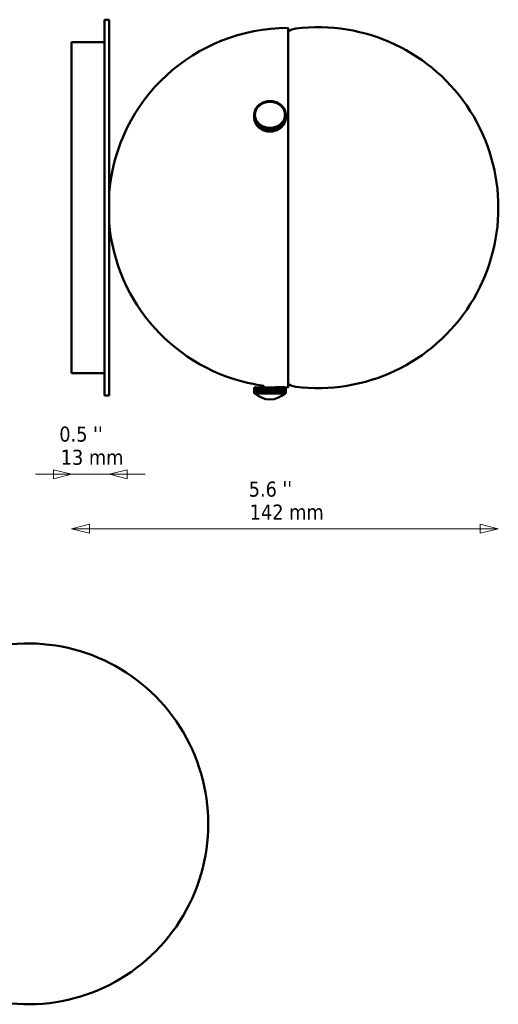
# Model space of a CAD drawing. Header units: millimetres. Extents: x 44 to 384, y 91 to 426.
# Tile 3 of 3: x 224 to 384, y 98 to 426. Entities that reach past the tile are written whole.
import ezdxf

# ---------------------------------------------------------------- set-up
doc = ezdxf.new("R2010")
doc.units = ezdxf.units.MM
doc.header["$LTSCALE"] = 2
for name, color, linetype, lineweight in [('Symbol (ISO)', 7, 'Continuous', 50), ('Widoczne (ISO)', 7, 'Continuous', 50), ('Wymiar (ISO)', 7, 'Continuous', 18)]:
    doc.layers.add(name, color=color, linetype=linetype, lineweight=lineweight)
doc.styles.add('Tekst notatki (ISO)', font='tahoma.ttf')

msp = doc.modelspace()

# ---------------------------------------------------------------- linework, layer by layer
at = {"layer": 'Widoczne (ISO)'}
for p, q in [((252.67, 300.83), (252.67, 425.83)), ((252.67, 425.83), (254.17, 425.83)), ((254.17, 300.83), (254.17, 425.83)), ((313.71, 303.58), (313.71, 423.08)), ((313.71, 421.89), (314.58, 422.34)), ((241.67, 418.33), (241.67, 308.33)), ((241.67, 418.33), (245.67, 418.33)), ((252.67, 418.33), (245.67, 418.33)), ((302.81, 395.86), (303.01, 396.25)), ((303.24, 396.16), (303.01, 396.25)), ((303.04, 396.29), (303.29, 396.66)), ((303.25, 396.18), (303.04, 396.29)), ((303.04, 396.24), (303.04, 396.29)), ((303.14, 395.97), (303.24, 396.16)), ((303.24, 396.16), (303.24, 396.15)), ((303.25, 396.18), (303.38, 396.37)), ((303.25, 396.17), (303.25, 396.18)), ((303.5, 396.56), (303.29, 396.66)), ((303.31, 396.7), (303.61, 397.05)), ((303.52, 396.57), (303.31, 396.7)), ((303.31, 396.65), (303.31, 396.7)), ((303.38, 396.37), (303.5, 396.56)), ((303.5, 396.56), (303.5, 396.55)), ((303.52, 396.57), (303.66, 396.75)), ((303.52, 396.56), (303.52, 396.57)), ((303.81, 396.92), (303.61, 397.05)), ((303.64, 397.09), (303.97, 397.41)), ((303.83, 396.94), (303.64, 397.09)), ((303.64, 397.03), (303.64, 397.09)), ((303.66, 396.75), (303.81, 396.92)), ((303.81, 396.92), (303.81, 396.92)), ((303.83, 396.94), (303.99, 397.1)), ((303.83, 396.93), (303.83, 396.94)), ((304.16, 397.26), (303.97, 397.41)), ((303.99, 397.1), (304.16, 397.26)), ((304.01, 397.44), (304.38, 397.73)), ((304.18, 397.28), (304.01, 397.44)), ((304.01, 397.38), (304.01, 397.44)), ((304.16, 397.26), (304.16, 397.25)), ((304.18, 397.28), (304.36, 397.42)), ((304.18, 397.27), (304.18, 397.28)), ((304.36, 397.42), (304.55, 397.57)), ((304.55, 397.57), (304.38, 397.73)), ((304.42, 397.75), (304.83, 398.01)), ((304.57, 397.58), (304.42, 397.75)), ((304.42, 397.69), (304.42, 397.75)), ((304.55, 397.57), (304.55, 397.56)), ((304.57, 397.58), (304.77, 397.71)), ((304.57, 397.57), (304.57, 397.58)), ((304.77, 397.71), (304.97, 397.83)), ((304.97, 397.83), (304.83, 398.01)), ((304.87, 398.03), (305.3, 398.25)), ((304.99, 397.85), (304.87, 398.03)), ((304.87, 397.96), (304.87, 398.03)), ((304.97, 397.83), (304.97, 397.83)), ((304.99, 397.85), (305.21, 397.95)), ((304.99, 397.84), (304.99, 397.85)), ((305.21, 397.95), (305.43, 398.06)), ((305.43, 398.06), (305.3, 398.25)), ((305.34, 398.27), (305.8, 398.45)), ((305.45, 398.07), (305.34, 398.27)), ((305.34, 398.18), (305.34, 398.27)), ((305.43, 398.06), (305.43, 398.06)), ((305.45, 398.07), (305.67, 398.16)), ((305.45, 398.07), (305.45, 398.07)), ((305.67, 398.16), (305.9, 398.25)), ((305.9, 398.25), (305.8, 398.45)), ((305.85, 398.46), (306.32, 398.59)), ((305.93, 398.26), (305.85, 398.46)), ((305.85, 398.35), (305.85, 398.46)), ((305.9, 398.25), (305.9, 398.24)), ((305.93, 398.26), (306.16, 398.32)), ((305.93, 398.25), (305.93, 398.26)), ((306.16, 398.32), (306.4, 398.39)), ((306.4, 398.39), (306.32, 398.59)), ((306.37, 398.61), (306.86, 398.7)), ((306.42, 398.39), (306.37, 398.61)), ((306.37, 398.47), (306.37, 398.61)), ((306.4, 398.39), (306.4, 398.38)), ((306.42, 398.39), (306.67, 398.44)), ((306.42, 398.39), (306.42, 398.39)), ((306.67, 398.44), (306.91, 398.48)), ((306.91, 398.48), (306.86, 398.7)), ((306.91, 398.7), (307.41, 398.75)), ((306.94, 398.49), (306.91, 398.7)), ((306.91, 398.49), (306.91, 398.7)), ((306.91, 398.48), (306.91, 398.48)), ((306.94, 398.49), (307.19, 398.51)), ((306.94, 398.48), (306.94, 398.49)), ((307.19, 398.51), (307.43, 398.53)), ((307.43, 398.53), (307.41, 398.75)), ((307.43, 398.53), (307.43, 398.53)), ((307.46, 398.53), (307.46, 398.75)), ((307.46, 398.75), (307.96, 398.75)), ((307.46, 398.53), (307.71, 398.53)), ((307.46, 398.53), (307.46, 398.53)), ((307.71, 398.53), (307.96, 398.53)), ((307.96, 398.53), (307.96, 398.75)), ((307.96, 398.53), (307.96, 398.53)), ((307.98, 398.53), (308.01, 398.75)), ((307.98, 398.53), (308.23, 398.51)), ((307.98, 398.53), (307.98, 398.53)), ((308.01, 398.75), (308.51, 398.7)), ((308.23, 398.51), (308.48, 398.49)), ((308.48, 398.49), (308.51, 398.7)), ((308.48, 398.49), (308.48, 398.48)), ((308.5, 398.48), (308.56, 398.7)), ((308.5, 398.48), (308.75, 398.44)), ((308.5, 398.48), (308.5, 398.48)), ((308.51, 398.7), (308.51, 398.49)), ((308.56, 398.7), (309.04, 398.61)), ((308.75, 398.44), (308.99, 398.39)), ((308.99, 398.39), (309.04, 398.61)), ((308.99, 398.39), (308.99, 398.39)), ((309.02, 398.39), (309.09, 398.59)), ((309.02, 398.39), (309.25, 398.32)), ((309.02, 398.38), (309.02, 398.39)), ((309.04, 398.61), (309.04, 398.47)), ((309.09, 398.59), (309.57, 398.46)), ((309.25, 398.32), (309.49, 398.26)), ((309.49, 398.26), (309.57, 398.46)), ((309.49, 398.26), (309.49, 398.25)), ((309.51, 398.25), (309.62, 398.45)), ((309.51, 398.25), (309.74, 398.16)), ((309.51, 398.24), (309.51, 398.25)), ((309.57, 398.46), (309.57, 398.35)), ((309.62, 398.45), (310.07, 398.27)), ((309.74, 398.16), (309.97, 398.07)), ((309.97, 398.07), (310.07, 398.27)), ((309.97, 398.07), (309.97, 398.07)), ((309.99, 398.06), (310.12, 398.25)), ((309.99, 398.06), (310.21, 397.95)), ((309.99, 398.06), (309.99, 398.06)), ((310.07, 398.27), (310.07, 398.18)), ((310.12, 398.25), (310.55, 398.03)), ((310.21, 397.95), (310.43, 397.85)), ((310.43, 397.85), (310.55, 398.03)), ((310.43, 397.85), (310.43, 397.84)), ((310.45, 397.83), (310.59, 398.01)), ((310.45, 397.83), (310.65, 397.71)), ((310.45, 397.83), (310.45, 397.83)), ((310.55, 398.03), (310.55, 397.96)), ((310.59, 398.01), (311, 397.75)), ((310.65, 397.71), (310.85, 397.58)), ((310.85, 397.58), (311, 397.75)), ((310.85, 397.58), (310.85, 397.57)), ((310.87, 397.57), (311.04, 397.73)), ((310.87, 397.57), (311.05, 397.42)), ((310.87, 397.56), (310.87, 397.57)), ((311, 397.75), (311, 397.69)), ((311.04, 397.73), (311.41, 397.44)), ((311.05, 397.42), (311.24, 397.28)), ((311.24, 397.28), (311.41, 397.44)), ((311.24, 397.28), (311.24, 397.27)), ((311.26, 397.26), (311.44, 397.41)), ((311.26, 397.26), (311.42, 397.1)), ((311.26, 397.25), (311.26, 397.26)), ((311.41, 397.44), (311.41, 397.38)), ((311.42, 397.1), (311.59, 396.94)), ((311.44, 397.41), (311.78, 397.09)), ((311.59, 396.94), (311.78, 397.09)), ((311.59, 396.94), (311.59, 396.93)), ((311.61, 396.92), (311.81, 397.05)), ((311.61, 396.92), (311.75, 396.75)), ((311.61, 396.92), (311.61, 396.92)), ((311.75, 396.75), (311.9, 396.57)), ((311.78, 397.09), (311.78, 397.03)), ((311.81, 397.05), (312.1, 396.7)), ((311.9, 396.57), (312.1, 396.7)), ((311.9, 396.57), (311.9, 396.56)), ((311.91, 396.56), (312.13, 396.66)), ((311.91, 396.56), (312.04, 396.37)), ((311.91, 396.55), (311.91, 396.56)), ((312.04, 396.37), (312.16, 396.18)), ((312.1, 396.7), (312.1, 396.65)), ((312.13, 396.66), (312.38, 396.29)), ((312.16, 396.18), (312.38, 396.29)), ((312.16, 396.18), (312.16, 396.17)), ((312.17, 396.16), (312.4, 396.25)), ((312.17, 396.16), (312.28, 395.97)), ((312.17, 396.15), (312.17, 396.16)), ((312.38, 396.29), (312.38, 396.24)), ((312.4, 396.25), (312.61, 395.86)), ((302.46, 394.46), (302.51, 394.89)), ((302.71, 394.44), (302.46, 394.46)), ((302.46, 394.42), (302.46, 394.46)), ((302.71, 394.42), (302.46, 394.42)), ((302.46, 393.99), (302.46, 394.42)), ((302.71, 393.99), (302.46, 393.99)), ((302.46, 392.99), (302.46, 393.99)), ((302.71, 393.97), (302.46, 393.94)), ((302.46, 393.94), (302.46, 392.94)), ((302.51, 393.51), (302.46, 393.94)), ((302.46, 392.99), (302.46, 392.99)), ((302.46, 392.94), (302.51, 392.51)), ((302.76, 394.87), (302.51, 394.89)), ((302.76, 393.54), (302.51, 393.51)), ((302.51, 392.51), (302.51, 393.51)), ((302.52, 394.94), (302.63, 395.36)), ((302.77, 394.89), (302.52, 394.94)), ((302.52, 394.89), (302.52, 394.94)), ((302.77, 393.52), (302.52, 393.47)), ((302.52, 393.47), (302.52, 392.47)), ((302.63, 393.05), (302.52, 393.47)), ((302.87, 395.32), (302.63, 395.36)), ((302.87, 393.09), (302.63, 393.05)), ((302.63, 392.05), (302.63, 393.05)), ((302.64, 395.4), (302.79, 395.81)), ((302.88, 395.34), (302.64, 395.4)), ((302.64, 395.36), (302.64, 395.4)), ((302.88, 393.07), (302.64, 393)), ((302.64, 393), (302.64, 392)), ((302.79, 392.59), (302.64, 393)), ((302.71, 394.44), (302.74, 394.66)), ((302.71, 394.3), (302.71, 394.44)), ((302.71, 394.2), (302.71, 394.42)), ((302.71, 393.99), (302.71, 394.2)), ((302.71, 393.97), (302.71, 393.99)), ((302.74, 393.75), (302.71, 393.97)), ((302.74, 394.66), (302.76, 394.87)), ((302.76, 393.54), (302.74, 393.75)), ((302.76, 394.87), (302.76, 394.84)), ((302.76, 393.51), (302.76, 393.54)), ((302.77, 394.89), (302.82, 395.1)), ((302.77, 394.86), (302.77, 394.89)), ((302.82, 393.3), (302.77, 393.52)), ((303.03, 395.75), (302.79, 395.81)), ((303.04, 395.77), (302.81, 395.86)), ((302.81, 395.81), (302.81, 395.86)), ((302.82, 395.1), (302.87, 395.32)), ((302.87, 393.09), (302.82, 393.3)), ((302.87, 395.32), (302.87, 395.29)), ((302.87, 393.07), (302.87, 393.09)), ((302.88, 395.34), (302.95, 395.54)), ((302.88, 395.32), (302.88, 395.34)), ((302.95, 392.87), (302.88, 393.07)), ((302.95, 395.54), (303.03, 395.75)), ((303.03, 395.75), (303.03, 395.73)), ((303.04, 395.77), (303.14, 395.97)), ((303.04, 395.75), (303.04, 395.77)), ((312.28, 395.97), (312.38, 395.77)), ((312.38, 395.77), (312.61, 395.86)), ((312.38, 395.77), (312.38, 395.75)), ((312.39, 395.75), (312.62, 395.81)), ((312.39, 395.75), (312.46, 395.54)), ((312.39, 395.73), (312.39, 395.75)), ((312.46, 395.54), (312.54, 395.34)), ((312.54, 393.07), (312.46, 392.87)), ((312.54, 395.34), (312.78, 395.4)), ((312.54, 395.34), (312.54, 395.32)), ((312.54, 393.07), (312.78, 393)), ((312.55, 395.32), (312.79, 395.36)), ((312.55, 395.32), (312.6, 395.1)), ((312.55, 395.29), (312.55, 395.32)), ((312.6, 393.3), (312.55, 393.09)), ((312.55, 393.09), (312.55, 393.07)), ((312.55, 393.09), (312.79, 393.05)), ((312.6, 395.1), (312.65, 394.89)), ((312.65, 393.52), (312.6, 393.3)), ((312.61, 395.86), (312.61, 395.81)), ((312.62, 395.81), (312.78, 395.4)), ((312.78, 393), (312.62, 392.59)), ((312.65, 394.89), (312.9, 394.94)), ((312.65, 394.89), (312.65, 394.86)), ((312.65, 393.52), (312.9, 393.47)), ((312.66, 394.87), (312.9, 394.89)), ((312.66, 394.87), (312.68, 394.66)), ((312.66, 394.84), (312.66, 394.87)), ((312.68, 393.75), (312.66, 393.54)), ((312.66, 393.54), (312.66, 393.51)), ((312.66, 393.54), (312.9, 393.51)), ((312.68, 394.66), (312.71, 394.44)), ((312.71, 393.97), (312.68, 393.75)), ((312.71, 394.44), (312.96, 394.46)), ((312.71, 394.44), (312.71, 394.3)), ((312.71, 394.42), (312.71, 394.2)), ((312.71, 394.42), (312.96, 394.42)), ((312.71, 394.2), (312.71, 393.99)), ((312.71, 393.99), (312.71, 393.97)), ((312.71, 393.99), (312.96, 393.99)), ((312.71, 393.97), (312.96, 393.94)), ((312.78, 395.4), (312.78, 395.36)), ((312.78, 392), (312.78, 393)), ((312.79, 395.36), (312.9, 394.94)), ((312.9, 393.47), (312.79, 393.05)), ((312.79, 393.05), (312.79, 392.05)), ((312.9, 394.94), (312.9, 394.89)), ((312.9, 394.89), (312.96, 394.46)), ((312.96, 393.94), (312.9, 393.51)), ((312.9, 393.51), (312.9, 392.51)), ((312.9, 392.47), (312.9, 393.47)), ((312.9, 392.51), (312.96, 392.94)), ((312.96, 394.46), (312.96, 394.42)), ((312.96, 394.42), (312.96, 393.99)), ((312.96, 393.99), (312.96, 392.99)), ((312.96, 392.94), (312.96, 393.94)), ((312.96, 392.99), (312.96, 392.99)), ((302.52, 392.51), (302.51, 392.51)), ((302.52, 392.47), (302.63, 392.05)), ((302.64, 392.05), (302.63, 392.05)), ((302.64, 392), (302.79, 391.59)), ((303.03, 392.66), (302.79, 392.59)), ((302.79, 391.59), (302.79, 392.59)), ((302.81, 391.6), (302.79, 391.59)), ((303.04, 392.64), (302.81, 392.55)), ((302.81, 392.55), (302.81, 391.55)), ((303.01, 392.16), (302.81, 392.55)), ((302.81, 391.55), (303.01, 391.16)), ((303.03, 392.66), (302.95, 392.87)), ((303.24, 392.24), (303.01, 392.16)), ((303.01, 391.16), (303.01, 392.16)), ((303.04, 391.17), (303.01, 391.16)), ((303.03, 392.64), (303.03, 392.66)), ((303.14, 392.44), (303.04, 392.64)), ((303.25, 392.23), (303.04, 392.12)), ((303.04, 392.12), (303.04, 391.12)), ((303.29, 391.74), (303.04, 392.12)), ((303.04, 391.12), (303.29, 390.74)), ((303.24, 392.24), (303.14, 392.44)), ((303.24, 392.22), (303.24, 392.24)), ((303.38, 392.04), (303.25, 392.23)), ((303.5, 391.85), (303.29, 391.74)), ((303.29, 390.74), (303.29, 391.74)), ((303.31, 390.76), (303.29, 390.74)), ((303.52, 391.83), (303.31, 391.71)), ((303.31, 391.71), (303.31, 390.71)), ((303.61, 391.36), (303.31, 391.71)), ((303.31, 390.71), (303.61, 390.36)), ((303.5, 391.85), (303.38, 392.04)), ((303.5, 391.83), (303.5, 391.85)), ((303.66, 391.66), (303.52, 391.83)), ((303.81, 391.48), (303.61, 391.36)), ((303.61, 390.36), (303.61, 391.36)), ((303.64, 390.38), (303.61, 390.36)), ((303.83, 391.47), (303.64, 391.32)), ((303.64, 391.32), (303.64, 390.32)), ((303.97, 391), (303.64, 391.32)), ((303.64, 390.32), (303.97, 390)), ((303.81, 391.48), (303.66, 391.66)), ((303.81, 391.46), (303.81, 391.48)), ((303.99, 391.31), (303.83, 391.47)), ((304.16, 391.15), (303.97, 391)), ((303.97, 390), (303.97, 391)), ((304.01, 390.03), (303.97, 390)), ((304.16, 391.15), (303.99, 391.31)), ((304.18, 391.13), (304.01, 390.97)), ((304.01, 390.97), (304.01, 389.97)), ((304.38, 390.68), (304.01, 390.97)), ((304.01, 389.97), (304.38, 389.68)), ((304.16, 391.11), (304.16, 391.15)), ((304.36, 390.99), (304.18, 391.13)), ((304.55, 390.84), (304.36, 390.99)), ((304.55, 390.84), (304.38, 390.68)), ((304.38, 389.68), (304.38, 390.68)), ((304.42, 389.72), (304.38, 389.68)), ((304.57, 390.83), (304.42, 390.65)), ((304.42, 390.65), (304.42, 389.65)), ((304.83, 390.4), (304.42, 390.65)), ((304.42, 389.65), (304.83, 389.4)), ((304.55, 390.81), (304.55, 390.84)), ((304.77, 390.7), (304.57, 390.83)), ((304.97, 390.57), (304.77, 390.7)), ((304.97, 390.57), (304.83, 390.4)), ((304.83, 389.4), (304.83, 390.4)), ((304.99, 390.56), (304.87, 390.37)), ((304.87, 390.37), (304.87, 389.37)), ((305.3, 390.16), (304.87, 390.37)), ((304.97, 390.53), (304.97, 390.57)), ((305.21, 390.45), (304.99, 390.56)), ((305.43, 390.35), (305.21, 390.45)), ((305.43, 390.35), (305.3, 390.16)), ((305.3, 389.16), (305.3, 390.16)), ((305.45, 390.34), (305.34, 390.14)), ((305.34, 390.14), (305.34, 389.14)), ((305.8, 389.96), (305.34, 390.14)), ((305.43, 390.29), (305.43, 390.35)), ((305.67, 390.25), (305.45, 390.34)), ((305.9, 390.16), (305.67, 390.25)), ((305.9, 390.16), (305.8, 389.96)), ((305.8, 388.96), (305.8, 389.96)), ((305.93, 390.15), (305.85, 389.95)), ((305.85, 389.95), (305.85, 388.95)), ((306.32, 389.81), (305.85, 389.95)), ((305.9, 390.09), (305.9, 390.16)), ((306.16, 390.09), (305.93, 390.15)), ((306.4, 390.02), (306.16, 390.09)), ((306.4, 390.02), (306.32, 389.81)), ((306.32, 388.81), (306.32, 389.81)), ((306.42, 390.01), (306.37, 389.8)), ((306.37, 389.8), (306.37, 388.8)), ((306.86, 389.71), (306.37, 389.8)), ((306.4, 389.92), (306.4, 390.02)), ((306.67, 389.97), (306.42, 390.01)), ((306.91, 389.92), (306.67, 389.97)), ((306.91, 389.92), (306.86, 389.71)), ((306.86, 388.71), (306.86, 389.71)), ((306.91, 389.72), (306.91, 389.92)), ((306.94, 389.92), (306.91, 389.7)), ((306.91, 389.7), (306.91, 388.7)), ((307.41, 389.66), (306.91, 389.7)), ((307.19, 389.9), (306.94, 389.92)), ((307.43, 389.87), (307.19, 389.9)), ((307.43, 389.87), (307.41, 389.66)), ((307.41, 388.66), (307.41, 389.66)), ((307.43, 388.87), (307.43, 389.87)), ((307.46, 389.87), (307.46, 389.66)), ((307.71, 389.87), (307.46, 389.87)), ((307.46, 389.66), (307.46, 388.66)), ((307.96, 389.66), (307.46, 389.66)), ((307.96, 389.87), (307.71, 389.87)), ((307.96, 389.87), (307.96, 389.66)), ((307.96, 388.66), (307.96, 389.66)), ((308.23, 389.9), (307.98, 389.87)), ((307.98, 389.87), (307.98, 388.87)), ((307.98, 389.87), (308.01, 389.66)), ((308.51, 389.7), (308.01, 389.66)), ((308.01, 389.66), (308.01, 388.66)), ((308.48, 389.92), (308.23, 389.9)), ((308.48, 389.92), (308.51, 389.7)), ((308.75, 389.97), (308.5, 389.92)), ((308.5, 389.92), (308.5, 389.72)), ((308.5, 389.92), (308.56, 389.71)), ((308.51, 388.7), (308.51, 389.7)), ((309.04, 389.8), (308.56, 389.71)), ((308.56, 389.71), (308.56, 388.71)), ((308.99, 390.01), (308.75, 389.97)), ((308.99, 390.01), (309.04, 389.8)), ((309.25, 390.09), (309.02, 390.02)), ((309.02, 390.02), (309.02, 389.92)), ((309.02, 390.02), (309.09, 389.81)), ((309.04, 388.8), (309.04, 389.8)), ((309.57, 389.95), (309.09, 389.81)), ((309.09, 389.81), (309.09, 388.81)), ((309.49, 390.15), (309.25, 390.09)), ((309.49, 390.15), (309.57, 389.95)), ((309.74, 390.25), (309.51, 390.16)), ((309.51, 390.16), (309.51, 390.09)), ((309.51, 390.16), (309.62, 389.96)), ((309.57, 388.95), (309.57, 389.95)), ((310.07, 390.14), (309.62, 389.96)), ((309.62, 389.96), (309.62, 388.96)), ((309.97, 390.34), (309.74, 390.25)), ((309.97, 390.34), (310.07, 390.14)), ((310.21, 390.45), (309.99, 390.35)), ((309.99, 390.35), (309.99, 390.29)), ((309.99, 390.35), (310.12, 390.16)), ((310.07, 389.14), (310.07, 390.14)), ((310.55, 390.37), (310.12, 390.16)), ((310.12, 390.16), (310.12, 389.16)), ((310.43, 390.56), (310.21, 390.45)), ((310.43, 390.56), (310.55, 390.37)), ((310.65, 390.7), (310.45, 390.57)), ((310.45, 390.57), (310.45, 390.53)), ((310.45, 390.57), (310.59, 390.4)), ((310.55, 389.37), (310.55, 390.37)), ((311, 390.65), (310.59, 390.4)), ((310.59, 390.4), (310.59, 389.4)), ((310.59, 389.4), (311, 389.65)), ((310.85, 390.83), (310.65, 390.7)), ((310.85, 390.83), (311, 390.65)), ((311.05, 390.99), (310.87, 390.84)), ((310.87, 390.84), (310.87, 390.81)), ((310.87, 390.84), (311.04, 390.68)), ((311, 389.65), (311, 390.65)), ((311, 389.72), (311.04, 389.68)), ((311.41, 390.97), (311.04, 390.68)), ((311.04, 390.68), (311.04, 389.68)), ((311.04, 389.68), (311.41, 389.97)), ((311.24, 391.13), (311.05, 390.99)), ((311.24, 391.13), (311.41, 390.97)), ((311.42, 391.31), (311.26, 391.15)), ((311.26, 391.15), (311.26, 391.11)), ((311.26, 391.15), (311.44, 391)), ((311.41, 389.97), (311.41, 390.97)), ((311.41, 390.03), (311.44, 390)), ((311.59, 391.47), (311.42, 391.31)), ((311.78, 391.32), (311.44, 391)), ((311.44, 391), (311.44, 390)), ((311.44, 390), (311.78, 390.32)), ((311.59, 391.47), (311.78, 391.32)), ((311.75, 391.66), (311.61, 391.48)), ((311.61, 391.48), (311.61, 391.46)), ((311.61, 391.48), (311.81, 391.36)), ((311.9, 391.83), (311.75, 391.66)), ((311.78, 390.32), (311.78, 391.32)), ((311.78, 390.38), (311.81, 390.36)), ((312.1, 391.71), (311.81, 391.36)), ((311.81, 391.36), (311.81, 390.36)), ((311.81, 390.36), (312.1, 390.71)), ((311.9, 391.83), (312.1, 391.71)), ((312.04, 392.04), (311.91, 391.85)), ((311.91, 391.85), (311.91, 391.83)), ((311.91, 391.85), (312.13, 391.74)), ((312.16, 392.23), (312.04, 392.04)), ((312.1, 390.71), (312.1, 391.71)), ((312.1, 390.76), (312.13, 390.74)), ((312.38, 392.12), (312.13, 391.74)), ((312.13, 391.74), (312.13, 390.74)), ((312.13, 390.74), (312.38, 391.12)), ((312.16, 392.23), (312.38, 392.12)), ((312.28, 392.44), (312.17, 392.24)), ((312.17, 392.24), (312.17, 392.22)), ((312.17, 392.24), (312.4, 392.16)), ((312.38, 392.64), (312.28, 392.44)), ((312.38, 392.64), (312.61, 392.55)), ((312.38, 391.12), (312.38, 392.12)), ((312.38, 391.17), (312.4, 391.16)), ((312.46, 392.87), (312.39, 392.66)), ((312.39, 392.66), (312.39, 392.64)), ((312.39, 392.66), (312.62, 392.59)), ((312.61, 392.55), (312.4, 392.16)), ((312.4, 392.16), (312.4, 391.16)), ((312.4, 391.16), (312.61, 391.55)), ((312.61, 391.55), (312.61, 392.55)), ((312.61, 391.6), (312.62, 391.59)), ((312.62, 392.59), (312.62, 391.59)), ((312.62, 391.59), (312.78, 392)), ((312.78, 392.05), (312.79, 392.05)), ((312.79, 392.05), (312.9, 392.47)), ((312.9, 392.51), (312.9, 392.51)), ((304.87, 389.45), (304.83, 389.4)), ((304.87, 389.37), (305.3, 389.16)), ((305.34, 389.23), (305.3, 389.16)), ((305.34, 389.14), (305.8, 388.96)), ((305.85, 389.05), (305.8, 388.96)), ((305.85, 388.95), (306.32, 388.81)), ((306.37, 388.94), (306.32, 388.81)), ((306.37, 388.8), (306.86, 388.71)), ((306.91, 388.91), (306.86, 388.71)), ((306.91, 388.7), (307.41, 388.66)), ((307.43, 388.87), (307.41, 388.66)), ((307.46, 388.66), (307.96, 388.66)), ((307.98, 388.87), (308.01, 388.66)), ((308.01, 388.66), (308.51, 388.7)), ((308.51, 388.91), (308.56, 388.71)), ((308.56, 388.71), (309.04, 388.8)), ((309.04, 388.94), (309.09, 388.81)), ((309.09, 388.81), (309.57, 388.95)), ((309.57, 389.05), (309.62, 388.96)), ((309.62, 388.96), (310.07, 389.14)), ((310.07, 389.23), (310.12, 389.16)), ((310.12, 389.16), (310.55, 389.37)), ((310.55, 389.45), (310.59, 389.4)), ((241.67, 308.33), (252.67, 308.33)), ((302.71, 304.6), (302.71, 304.58)), ((302.71, 304.58), (302.92, 304.58)), ((313.71, 304.77), (314.58, 304.32)), ((302.46, 303.58), (302.46, 301.58)), ((302.51, 303.58), (302.46, 303.58)), ((302.46, 303.58), (302.46, 303.58)), ((302.46, 301.58), (302.46, 303.58)), ((302.46, 301.58), (302.51, 301.58)), ((302.46, 301.58), (302.46, 301.58)), ((302.52, 303.58), (302.51, 303.58)), ((302.51, 301.58), (302.51, 303.58)), ((302.52, 301.58), (302.51, 301.58)), ((302.52, 303.58), (302.52, 301.58)), ((302.63, 303.58), (302.52, 303.58)), ((302.52, 301.58), (302.63, 301.58)), ((302.64, 303.58), (302.63, 303.58)), ((302.63, 301.58), (302.63, 303.58)), ((302.64, 301.58), (302.63, 301.58)), ((302.64, 303.58), (302.64, 301.58)), ((302.79, 303.58), (302.64, 303.58)), ((302.64, 301.58), (302.79, 301.58)), ((302.81, 303.58), (302.79, 303.58)), ((302.79, 301.58), (302.79, 303.58)), ((302.81, 301.58), (302.79, 301.58)), ((302.81, 303.58), (302.81, 301.58)), ((303.01, 303.58), (302.81, 303.58)), ((302.81, 301.58), (303.01, 301.58)), ((303.04, 303.58), (303.01, 303.58)), ((303.01, 301.58), (303.01, 303.58)), ((303.04, 301.58), (303.01, 301.58)), ((303.04, 303.58), (303.04, 301.58)), ((303.29, 303.58), (303.04, 303.58)), ((303.04, 301.58), (303.29, 301.58)), ((303.31, 303.58), (303.29, 303.58)), ((303.29, 301.58), (303.29, 303.58)), ((303.31, 301.58), (303.29, 301.58)), ((303.31, 303.58), (303.31, 301.58)), ((303.61, 303.58), (303.31, 303.58)), ((303.31, 301.58), (303.61, 301.58)), ((303.64, 303.58), (303.61, 303.58)), ((303.61, 301.58), (303.61, 303.58)), ((303.64, 301.58), (303.61, 301.58)), ((303.64, 303.58), (303.64, 301.58)), ((303.97, 303.58), (303.64, 303.58)), ((303.64, 301.58), (303.97, 301.58)), ((304.01, 303.58), (303.97, 303.58)), ((303.97, 301.58), (303.97, 303.58)), ((304.01, 301.58), (303.97, 301.58)), ((304.01, 303.58), (304.01, 301.58)), ((304.38, 303.58), (304.01, 303.58)), ((304.01, 301.58), (304.38, 301.58)), ((304.42, 303.58), (304.38, 303.58)), ((304.38, 301.58), (304.38, 303.58)), ((304.42, 301.58), (304.38, 301.58)), ((304.42, 303.58), (304.42, 301.58)), ((304.83, 303.58), (304.42, 303.58)), ((304.42, 301.58), (304.83, 301.58)), ((304.87, 303.58), (304.83, 303.58)), ((304.83, 301.58), (304.83, 303.58)), ((304.87, 301.58), (304.83, 301.58)), ((304.87, 303.58), (304.87, 301.58)), ((305.3, 303.58), (304.87, 303.58)), ((304.87, 301.58), (305.3, 301.58)), ((305.34, 303.58), (305.3, 303.58)), ((305.3, 301.58), (305.3, 303.58)), ((305.34, 301.58), (305.3, 301.58)), ((305.34, 303.58), (305.34, 301.58)), ((305.8, 303.58), (305.34, 303.58)), ((305.34, 301.58), (305.8, 301.58)), ((305.71, 303.58), (305.71, 304.12)), ((305.85, 303.58), (305.8, 303.58)), ((305.8, 301.58), (305.8, 303.58)), ((305.85, 301.58), (305.8, 301.58)), ((305.85, 303.58), (305.85, 301.58)), ((306.32, 303.58), (305.85, 303.58)), ((305.85, 301.58), (306.32, 301.58)), ((306.37, 303.58), (306.32, 303.58)), ((306.32, 301.58), (306.32, 303.58)), ((306.37, 301.58), (306.32, 301.58)), ((306.37, 303.58), (306.37, 301.58)), ((306.86, 303.58), (306.37, 303.58)), ((306.37, 301.58), (306.86, 301.58)), ((306.91, 303.58), (306.86, 303.58)), ((306.86, 301.58), (306.86, 303.58)), ((306.91, 301.58), (306.86, 301.58)), ((306.91, 303.58), (306.91, 301.58)), ((307.41, 303.58), (306.91, 303.58)), ((306.91, 301.58), (307.41, 301.58)), ((307.43, 303.58), (307.41, 303.58)), ((307.41, 301.58), (307.41, 303.58)), ((307.43, 301.58), (307.41, 301.58)), ((307.43, 301.58), (307.43, 303.58)), ((307.46, 303.58), (307.43, 303.58)), ((307.46, 301.58), (307.43, 301.58)), ((307.46, 303.58), (307.46, 301.58)), ((307.96, 303.58), (307.46, 303.58)), ((307.46, 301.58), (307.96, 301.58)), ((307.96, 301.58), (307.96, 303.58)), ((307.98, 303.58), (307.96, 303.58)), ((307.98, 301.58), (307.96, 301.58)), ((307.98, 303.58), (307.98, 301.58)), ((307.98, 303.58), (308.01, 303.58)), ((307.98, 301.58), (308.01, 301.58)), ((308.01, 303.58), (308.01, 301.58)), ((308.51, 303.58), (308.01, 303.58)), ((308.01, 301.58), (308.51, 301.58)), ((308.51, 303.58), (308.56, 303.58)), ((308.51, 301.58), (308.51, 303.58)), ((308.51, 301.58), (308.56, 301.58)), ((308.56, 303.58), (308.56, 301.58)), ((309.04, 303.58), (308.56, 303.58)), ((308.56, 301.58), (309.04, 301.58)), ((309.04, 303.58), (309.09, 303.58)), ((309.04, 301.58), (309.04, 303.58)), ((309.04, 301.58), (309.09, 301.58)), ((309.09, 303.58), (309.09, 301.58)), ((309.57, 303.58), (309.09, 303.58)), ((309.09, 301.58), (309.57, 301.58)), ((309.57, 303.58), (309.62, 303.58)), ((309.57, 301.58), (309.57, 303.58)), ((309.57, 301.58), (309.62, 301.58)), ((309.62, 303.58), (309.62, 301.58)), ((310.07, 303.58), (309.62, 303.58)), ((309.62, 301.58), (310.07, 301.58)), ((309.71, 303.58), (309.71, 303.71)), ((310.07, 303.58), (310.12, 303.58)), ((310.07, 301.58), (310.07, 303.58)), ((310.07, 301.58), (310.12, 301.58)), ((310.12, 303.58), (310.12, 301.58)), ((310.55, 303.58), (310.12, 303.58)), ((310.12, 301.58), (310.55, 301.58)), ((310.55, 303.58), (310.59, 303.58)), ((310.55, 301.58), (310.55, 303.58)), ((310.55, 301.58), (310.59, 301.58)), ((310.59, 303.58), (310.59, 301.58)), ((311, 303.58), (310.59, 303.58)), ((310.59, 301.58), (311, 301.58)), ((311, 303.58), (311.04, 303.58)), ((311, 301.58), (311, 303.58)), ((311, 301.58), (311.04, 301.58)), ((311.04, 303.58), (311.04, 301.58)), ((311.41, 303.58), (311.04, 303.58)), ((311.04, 301.58), (311.41, 301.58)), ((311.41, 303.58), (311.44, 303.58)), ((311.41, 301.58), (311.41, 303.58)), ((311.41, 301.58), (311.44, 301.58)), ((311.44, 303.58), (311.44, 301.58)), ((311.78, 303.58), (311.44, 303.58)), ((311.44, 301.58), (311.78, 301.58)), ((311.78, 303.58), (311.81, 303.58)), ((311.78, 301.58), (311.78, 303.58)), ((311.78, 301.58), (311.81, 301.58)), ((311.81, 303.58), (311.81, 301.58)), ((312.1, 303.58), (311.81, 303.58)), ((311.81, 301.58), (312.1, 301.58)), ((312.1, 303.58), (312.13, 303.58)), ((312.1, 301.58), (312.1, 303.58)), ((312.1, 301.58), (312.13, 301.58)), ((312.13, 303.58), (312.13, 301.58)), ((312.38, 303.58), (312.13, 303.58)), ((312.13, 301.58), (312.38, 301.58)), ((312.38, 303.58), (312.4, 303.58)), ((312.38, 301.58), (312.38, 303.58)), ((312.38, 301.58), (312.4, 301.58)), ((312.4, 303.58), (312.4, 301.58)), ((312.61, 303.58), (312.4, 303.58)), ((312.4, 301.58), (312.61, 301.58)), ((312.61, 303.58), (312.62, 303.58)), ((312.61, 301.58), (312.61, 303.58)), ((312.61, 301.58), (312.62, 301.58)), ((312.62, 303.58), (312.62, 301.58)), ((312.78, 303.58), (312.62, 303.58)), ((312.62, 301.58), (312.78, 301.58)), ((312.78, 303.58), (312.79, 303.58)), ((312.78, 301.58), (312.78, 303.58)), ((312.78, 301.58), (312.79, 301.58)), ((312.79, 303.58), (312.79, 301.58)), ((312.9, 303.58), (312.79, 303.58)), ((312.79, 301.58), (312.9, 301.58)), ((312.9, 303.58), (312.9, 301.58)), ((312.9, 303.58), (312.9, 303.58)), ((312.96, 303.58), (312.9, 303.58)), ((312.9, 301.58), (312.9, 303.58)), ((312.9, 301.58), (312.9, 301.58)), ((312.9, 301.58), (312.96, 301.58)), ((312.96, 303.58), (312.96, 301.58)), ((312.96, 303.58), (312.96, 303.58)), ((312.96, 301.58), (312.96, 303.58)), ((312.96, 301.58), (312.96, 301.58)), ((252.67, 300.83), (254.17, 300.83))]:
    msp.add_line(p, q, dxfattribs=at)
for centre, radius, start, end in [((313.71, 363.33), 59.75, 90, 175.1998), ((316.89, 417.9), 5, 97.1241, 117.4943), ((323.71, 363.33), 60, 262.8759, 97.1241), ((313.71, 363.33), 59.75, 184.8002, 259.3913), ((313.71, 363.33), 59.75, 259.5027, 262.3055), ((307.71, 306.83), 7.25, 226.3972, 313.6028), ((313.71, 363.33), 59.75, 266.1614, 270), ((316.89, 308.75), 5, 242.5057, 262.8759), ((227.17, 158.44), 60, 262.4161, 97.5839)]:
    msp.add_arc(centre, radius, start, end, dxfattribs=at)
for centre, major_axis, start_param, end_param in [((307.71, 394.2), (5, 0), 2.617994, 2.722714), ((307.71, 394.2), (5, 0), 2.513274, 2.617994), ((307.71, 394.2), (5, 0), 2.408554, 2.513274), ((307.71, 394.2), (5, 0), 2.303835, 2.408554), ((307.71, 394.2), (5, 0), 2.199115, 2.303835), ((307.71, 394.2), (5, 0), 2.094395, 2.199115), ((307.71, 394.2), (5, 0), 1.989675, 2.094395), ((307.71, 394.2), (5, 0), 1.884956, 1.989675), ((307.71, 394.2), (5, 0), 1.780236, 1.884956), ((307.71, 394.2), (5, 0), 1.675516, 1.780236), ((307.71, 394.2), (5, 0), 1.570796, 1.675516), ((307.71, 394.2), (5, 0), 1.466077, 1.570796), ((307.71, 394.2), (5, 0), 1.361357, 1.466077), ((307.71, 394.2), (5, 0), 1.256637, 1.361357), ((307.71, 394.2), (5, 0), 1.151917, 1.256637), ((307.71, 394.2), (5, 0), 1.047198, 1.151917), ((307.71, 394.2), (5, 0), 0.942478, 1.047198), ((307.71, 394.2), (5, 0), 0.837758, 0.942478), ((307.71, 394.2), (5, 0), 0.733038, 0.837758), ((307.71, 394.2), (5, 0), 0.628319, 0.733038), ((307.71, 394.2), (5, 0), 0.523599, 0.628319), ((307.71, 394.2), (5, 0), 0.418879, 0.523599), ((307.71, 394.2), (-5, 0), 6.178466, 6.283185), ((307.71, 394.2), (-5, 0), 0, 0.10472), ((307.71, 394.2), (-5, 0), 6.073746, 6.178466), ((307.71, 394.2), (-5, 0), 0.10472, 0.20944), ((307.71, 394.2), (-5, 0), 5.969026, 6.073746), ((307.71, 394.2), (-5, 0), 0.20944, 0.314159), ((307.71, 394.2), (-5, 0), 5.864306, 5.969026), ((307.71, 394.2), (5, 0), 0.314159, 0.418879), ((307.71, 394.2), (5, 0), 0.20944, 0.314159), ((307.71, 394.2), (5, 0), 5.969026, 6.073746), ((307.71, 394.2), (5, 0), 0.10472, 0.20944), ((307.71, 394.2), (5, 0), 6.073746, 6.178466), ((307.71, 394.2), (5, 0), 0, 0.10472), ((307.71, 394.2), (5, 0), 6.178466, 6.283185), ((307.71, 394.2), (-5, 0), 0.314159, 0.418879), ((307.71, 394.2), (-5, 0), 0.418879, 0.523599), ((307.71, 394.2), (-5, 0), 0.523599, 0.628319), ((307.71, 394.2), (-5, 0), 0.628319, 0.733038), ((307.71, 394.2), (-5, 0), 0.733038, 0.837758), ((307.71, 394.2), (-5, 0), 0.837758, 0.942478), ((307.71, 394.2), (-5, 0), 0.942478, 1.047198), ((307.71, 394.2), (-5, 0), 1.047198, 1.151917), ((307.71, 394.2), (-5, 0), 1.151917, 1.256637), ((307.71, 394.2), (-5, 0), 1.256637, 1.361357), ((307.71, 394.2), (-5, 0), 1.361357, 1.466077), ((307.71, 394.2), (-5, 0), 1.466077, 1.570796), ((307.71, 394.2), (-5, 0), 1.570796, 1.675516), ((307.71, 394.2), (-5, 0), 1.675516, 1.780236), ((307.71, 394.2), (-5, 0), 1.780236, 1.884956), ((307.71, 394.2), (-5, 0), 1.884956, 1.989675), ((307.71, 394.2), (-5, 0), 1.989675, 2.094395), ((307.71, 394.2), (-5, 0), 2.094395, 2.199115), ((307.71, 394.2), (-5, 0), 2.199115, 2.303835), ((307.71, 394.2), (-5, 0), 2.303835, 2.408554), ((307.71, 394.2), (-5, 0), 2.408554, 2.513274), ((307.71, 394.2), (-5, 0), 2.513274, 2.617994), ((307.71, 394.2), (-5, 0), 2.617994, 2.722714), ((307.71, 394.2), (5, 0), 5.864306, 5.969026), ((307.71, 393.2), (-5, 0), 1.515966, 1.520775), ((307.71, 393.2), (-5, 0), 1.620817, 1.625626)]:
    msp.add_ellipse(centre, major_axis=major_axis, ratio=0.866025, start_param=start_param, end_param=end_param, dxfattribs=at)
at = {"layer": 'Wymiar (ISO)', "lineweight": 18}
for p, q in [((241.67, 274.68), (235.67, 276.18)), ((235.67, 276.18), (235.67, 273.18)), ((260.17, 276.18), (254.17, 274.68)), ((260.17, 273.18), (260.17, 276.18)), ((235.67, 274.68), (229.67, 274.68)), ((235.67, 274.68), (241.67, 274.68)), ((235.67, 273.18), (241.67, 274.68)), ((254.17, 274.68), (241.67, 274.68)), ((260.17, 274.68), (254.17, 274.68)), ((254.17, 274.68), (260.17, 273.18)), ((260.17, 274.68), (266.17, 274.68)), ((247.67, 258.06), (241.67, 256.56)), ((247.67, 256.56), (241.67, 256.56)), ((241.67, 256.56), (247.67, 255.06)), ((247.67, 255.06), (247.67, 258.06)), ((247.67, 256.56), (377.71, 256.56)), ((383.71, 256.56), (377.71, 258.06)), ((377.71, 258.06), (377.71, 255.06)), ((377.71, 256.56), (383.71, 256.56)), ((377.71, 255.06), (383.71, 256.56))]:
    msp.add_line(p, q, dxfattribs=at)
at = {"layer": 'Wymiar (ISO)', "lineweight": 18, "flags": 128}
for points in [[(235.67, 273.18), (241.67, 274.68), (235.67, 276.18), (235.67, 273.18)], [(260.17, 276.18), (254.17, 274.68), (260.17, 273.18), (260.17, 276.18)], [(247.67, 258.06), (241.67, 256.56), (247.67, 255.06), (247.67, 258.06)], [(377.71, 255.06), (383.71, 256.56), (377.71, 258.06), (377.71, 255.06)]]:
    msp.add_lwpolyline(points, dxfattribs=at)
at = {"layer": 'Wymiar (ISO)'}
for points in [[(235.67, 273.18), (241.67, 274.68), (235.67, 276.18), (235.67, 273.18)], [(260.17, 276.18), (254.17, 274.68), (260.17, 273.18), (260.17, 276.18)], [(247.67, 258.06), (241.67, 256.56), (247.67, 255.06), (247.67, 258.06)], [(377.71, 255.06), (383.71, 256.56), (377.71, 258.06), (377.71, 255.06)]]:
    msp.add_solid(points, dxfattribs=at)

# ---------------------------------------------------------------- texts
at = {"layer": 'Symbol (ISO)', "char_height": 5, "attachment_point": 1, "style": 'Tekst notatki (ISO)'}
for insert in [(248.81, 290.57), (311.84, 272.42)]:
    msp.add_mtext("\\fTahoma|b0|i0;''", dxfattribs=dict(at, insert=insert))
at = {"layer": 'Wymiar (ISO)', "char_height": 5, "attachment_point": 7, "style": 'Tekst notatki (ISO)'}
for s, insert in [('0.5', (237.59, 285.44)), ('13 mm', (238.07, 277.73)), ('5.6', (300.62, 267.15)), ('142 mm', (300.96, 259.61))]:
    msp.add_mtext(s, dxfattribs=dict(at, insert=insert))

doc.saveas('drawing.dxf')
